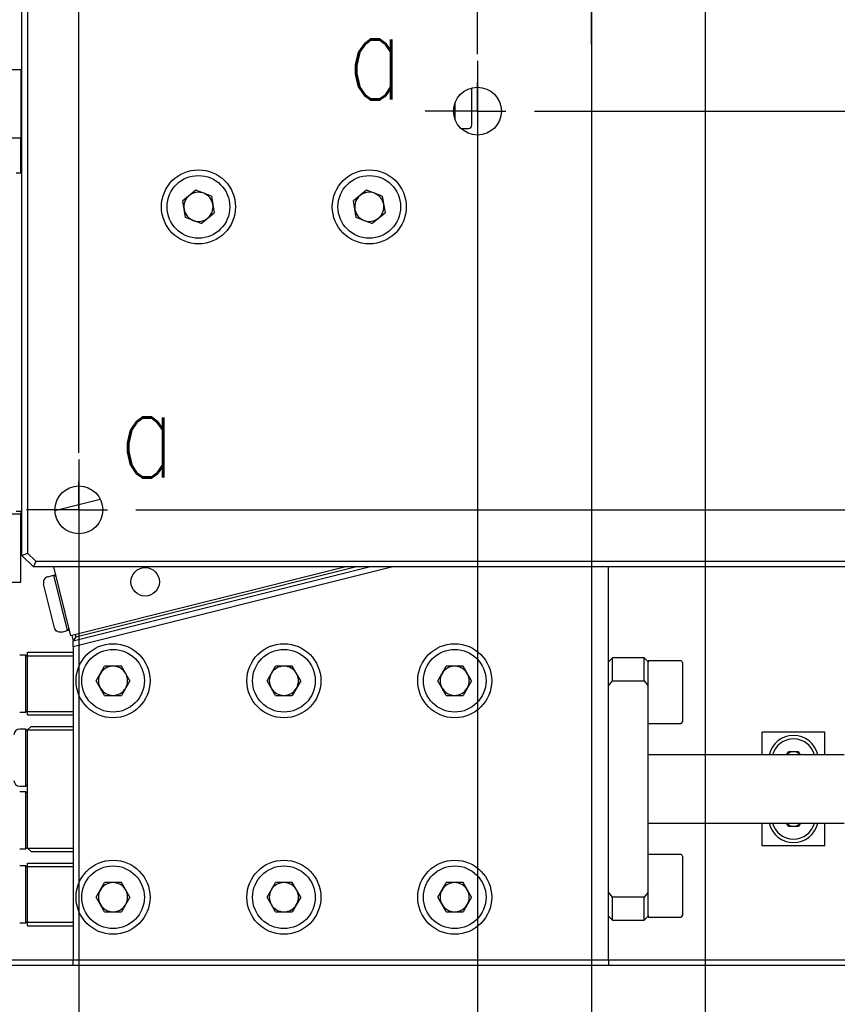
# Model space of a CAD drawing. Header units: millimetres. Extents: x 0 to 376, y -2 to 209.
# Tile 10 of 35: x 81 to 105, y 80 to 109. Entities that reach past the tile are written whole.
import ezdxf

# ---------------------------------------------------------------- set-up
doc = ezdxf.new("R2010")
doc.units = ezdxf.units.MM
doc.layers.add('SLD-0', color=7, linetype='Continuous')
doc.styles.add('SLDTEXTSTYLE1', font='TXT', dxfattribs={"width": 0.75, "bigfont": 'bigfont'})
doc.dimstyles.new('SLDDIMSTYLE0', dxfattribs={"dimtxt": 3.5, "dimasz": 4, "dimexe": 0, "dimexo": 0.0625, "dimgap": 0.875, "dimtad": 1, "dimlfac": 3, "dimrnd": 1e-09, "dimzin": 12, "dimdsep": 46, "dimtxsty": 'SLDTEXTSTYLE1', "dimsah": 1, "dimcen": 0.09, "dimadec": 0, "dimazin": 3, "dimtfac": 1, "dimtofl": 0, "dimtmove": 0, "dimatfit": 3, "dimfxl": 1, "dimfrac": 2, "dimtolj": 1, "dimtzin": 12, "dimarcsym": 0})

# ---------------------------------------------------------------- blocks, each defined once
blk = doc.blocks.new('*D65')
at = {"layer": 'Defpoints', "color": 0, "transparency": 16777216}
for p in [(82.49, 96.335), (139.156, 96.335), (139.156, 42.135)]:
    blk.add_point(p, dxfattribs=at)
at = {"layer": 'SLD-0', "color": 0, "lineweight": -2, "transparency": 16777216}
for p, q in [((82.49, 96.273), (82.49, 42.135)), ((139.156, 96.273), (139.156, 42.135)), ((86.49, 42.135), (135.156, 42.135))]:
    blk.add_line(p, q, dxfattribs=at)
at = {"layer": 'SLD-0', "color": 0, "transparency": 16777216}
for points in [[(86.49, 42.802), (86.49, 41.469), (82.49, 42.135)], [(135.156, 42.802), (135.156, 41.469), (139.156, 42.135)]]:
    blk.add_solid(points, dxfattribs=at)
at = {"layer": 'SLD-0', "color": 0, "transparency": 16777216, "insert": (109.792, 46.51), "char_height": 3.5, "attachment_point": 2, "style": 'SLDTEXTSTYLE1'}
blk.add_mtext('\\A1;□170', dxfattribs=at)
blk = doc.blocks.new('*D66')
at = {"layer": 'Defpoints', "color": 0, "transparency": 16777216}
for p in [(94.156, 108.002), (127.49, 108.002), (127.49, 48.135)]:
    blk.add_point(p, dxfattribs=at)
at = {"layer": 'SLD-0', "color": 0, "lineweight": -2, "transparency": 16777216}
for p, q in [((94.156, 107.94), (94.156, 48.135)), ((127.49, 107.94), (127.49, 48.135)), ((98.156, 48.135), (123.49, 48.135))]:
    blk.add_line(p, q, dxfattribs=at)
at = {"layer": 'SLD-0', "color": 0, "transparency": 16777216}
for points in [[(98.156, 48.802), (98.156, 47.469), (94.156, 48.135)], [(123.49, 48.802), (123.49, 47.469), (127.49, 48.135)]]:
    blk.add_solid(points, dxfattribs=at)
at = {"layer": 'SLD-0', "color": 0, "transparency": 16777216, "insert": (109.996, 52.51), "char_height": 3.5, "attachment_point": 2, "style": 'SLDTEXTSTYLE1'}
blk.add_mtext('\\A1;□100', dxfattribs=at)
blk = doc.blocks.new('*D67')
at = {"layer": 'Defpoints', "color": 0, "transparency": 16777216}
for p in [(97.49, 111.185), (124.156, 111.185), (124.156, 54.566)]:
    blk.add_point(p, dxfattribs=at)
at = {"layer": 'SLD-0', "color": 0, "lineweight": -2, "transparency": 16777216}
for p, q in [((97.49, 111.123), (97.49, 54.566)), ((124.156, 111.123), (124.156, 54.566)), ((101.49, 54.566), (120.156, 54.566))]:
    blk.add_line(p, q, dxfattribs=at)
at = {"layer": 'SLD-0', "color": 0, "transparency": 16777216}
for points in [[(101.49, 55.233), (101.49, 53.9), (97.49, 54.566)], [(120.156, 55.233), (120.156, 53.9), (124.156, 54.566)]]:
    blk.add_solid(points, dxfattribs=at)
at = {"layer": 'SLD-0', "color": 0, "transparency": 16777216, "insert": (110.946, 58.941), "char_height": 3.5, "attachment_point": 2, "style": 'SLDTEXTSTYLE1'}
blk.add_mtext('\\A1;□80', dxfattribs=at)
blk = doc.blocks.new('*D68')
at = {"layer": 'Defpoints', "color": 0, "transparency": 16777216}
for p in [(100.823, 114.519), (120.823, 114.519), (120.823, 60.47)]:
    blk.add_point(p, dxfattribs=at)
at = {"layer": 'SLD-0', "color": 0, "lineweight": -2, "transparency": 16777216}
for p, q in [((100.823, 114.456), (100.823, 60.47)), ((120.823, 114.456), (120.823, 60.47)), ((104.823, 60.47), (116.823, 60.47))]:
    blk.add_line(p, q, dxfattribs=at)
at = {"layer": 'SLD-0', "color": 0, "transparency": 16777216}
for points in [[(104.823, 61.137), (104.823, 59.803), (100.823, 60.47)], [(116.823, 61.137), (116.823, 59.803), (120.823, 60.47)]]:
    blk.add_solid(points, dxfattribs=at)
at = {"layer": 'SLD-0', "color": 0, "transparency": 16777216, "insert": (110.961, 64.845), "char_height": 3.5, "attachment_point": 2, "style": 'SLDTEXTSTYLE1'}
blk.add_mtext('\\A1;□60', dxfattribs=at)
blk = doc.blocks.new('SW_CENTERMARKSYMBOL_14')
at = {"layer": 'SLD-0', "color": 0}
for p, q in [((0, -55), (0, -1.667)), ((0, -56.667), (0, -55.833)), ((-0.833, -56.667), (-1.533, -56.667)), ((0, -56.667), (-0.833, -56.667)), ((0, -56.667), (0, -57.5)), ((0, -56.667), (0.833, -56.667)), ((1.667, -56.667), (55, -56.667)), ((0, -57.5), (0, -58.2))]:
    blk.add_line(p, q, dxfattribs=at)
blk = doc.blocks.new('SW_CENTERMARKSYMBOL_15')
at = {"layer": 'SLD-0', "color": 0}
for p, q in [((0, -31.667), (0, -1.667)), ((3.333, -30), (3.333, -30.833)), ((3.333, -30.833), (3.333, -31.383)), ((0, -33.333), (0, -32.5)), ((-0.833, -33.333), (-1.533, -33.333)), ((0, -33.333), (-0.833, -33.333)), ((0, -33.333), (0, -34.167)), ((0, -33.333), (0.833, -33.333)), ((1.667, -33.333), (31.667, -33.333)), ((0, -34.167), (0, -34.867))]:
    blk.add_line(p, q, dxfattribs=at)

msp = doc.modelspace()

# ---------------------------------------------------------------- linework, layer by layer
at = {"color": 7, "linetype": 'Continuous', "lineweight": 25}
for p, q in [((80.8231, 93.4688), (80.8231, 152.8021)), ((80.9898, 152.7331), (80.9898, 93.5378)), ((79.2231, 107.6855), (80.7898, 107.6855)), ((80.7898, 107.6855), (80.7898, 105.6855)), ((93.9898, 106.0598), (93.9898, 107.1487)), ((94.1564, 107.1688), (94.1564, 105.7688)), ((93.4898, 106.6822), (93.4898, 106.2554)), ((93.6758, 105.9598), (93.8898, 105.9598)), ((79.5564, 105.6855), (80.7898, 105.6855)), ((80.7898, 104.6598), (80.7898, 105.6855)), ((80.6564, 104.6598), (80.8231, 104.6598)), ((85.9127, 104.1554), (85.5298, 103.8453)), ((86.3726, 103.9788), (85.9127, 104.1554)), ((90.911, 104.1551), (90.5292, 103.8437)), ((91.3715, 103.9802), (90.911, 104.1551)), ((85.6069, 103.3587), (85.5298, 103.8453)), ((86.3726, 103.9788), (86.4497, 103.4922)), ((90.608, 103.3574), (90.5292, 103.8437)), ((91.3715, 103.9802), (91.4503, 103.4938)), ((86.0668, 103.1822), (86.4497, 103.4922)), ((91.0685, 103.1825), (91.4503, 103.4938)), ((86.0668, 103.1822), (85.6069, 103.3587)), ((91.0685, 103.1825), (90.608, 103.3574)), ((81.7899, 94.7868), (83.1145, 95.1179)), ((79.5564, 94.6855), (80.7898, 94.6855)), ((80.6564, 94.7598), (80.8231, 94.7598)), ((80.7898, 94.7598), (80.7898, 94.6855)), ((80.7898, 92.6855), (80.7898, 94.6855)), ((80.8231, 93.4688), (80.9898, 93.5378)), ((81.1564, 93.1355), (80.8231, 93.4688)), ((80.9898, 93.5378), (81.2255, 93.3021)), ((81.2255, 93.3021), (81.1564, 93.1355)), ((140.4898, 93.1355), (81.1564, 93.1355)), ((81.2255, 93.3021), (140.4207, 93.3021)), ((81.7425, 93.1355), (82.2461, 91.1213)), ((90.3026, 93.1355), (82.2461, 91.1213)), ((82.3231, 90.9688), (90.9898, 93.1355)), ((91.6769, 93.1355), (82.3231, 90.797)), ((82.3958, 91.0901), (90.5774, 93.1355)), ((97.9898, 81.6355), (97.9898, 93.1355)), ((81.5751, 92.8433), (81.7529, 92.8878)), ((81.7529, 92.8878), (81.7895, 92.897)), ((82.1571, 91.2709), (81.7529, 92.8878)), ((81.8135, 92.8514), (81.7529, 92.8878)), ((81.8044, 92.888), (81.7895, 92.897)), ((81.7987, 92.8604), (81.7895, 92.897)), ((79.5564, 92.6855), (80.7898, 92.6855)), ((81.7772, 91.3477), (81.4538, 92.6412)), ((82.1935, 91.3315), (82.1571, 91.2709)), ((81.9793, 91.2264), (82.1571, 91.2709)), ((82.1571, 91.2709), (82.1937, 91.28)), ((82.1937, 91.28), (82.1846, 91.3166)), ((82.2027, 91.2949), (82.1937, 91.28)), ((82.2827, 91.1305), (82.3231, 90.9688)), ((82.3958, 91.0901), (82.3231, 90.9688)), ((82.3797, 91.1547), (82.3958, 91.0901)), ((82.3231, 90.797), (82.3231, 90.9688)), ((82.3231, 90.797), (82.3231, 81.6355)), ((80.9398, 90.5521), (80.7564, 90.5521)), ((80.9898, 90.5021), (80.9398, 90.5521)), ((80.9398, 89.7188), (80.9398, 90.5521)), ((80.9898, 90.6355), (82.3231, 90.6355)), ((80.9898, 90.5355), (80.9898, 90.6355)), ((80.9898, 90.5355), (82.3231, 90.5355)), ((80.9898, 88.9021), (80.9898, 90.5355)), ((98.1064, 90.4688), (97.9898, 90.3521)), ((99.0398, 90.4688), (98.1064, 90.4688)), ((98.1064, 89.7977), (98.1064, 90.4688)), ((99.1564, 90.3521), (99.0398, 90.4688)), ((99.0398, 89.7977), (99.0398, 90.4688)), ((82.9971, 89.8021), (83.2434, 90.2288)), ((83.7361, 90.2288), (83.2434, 90.2288)), ((83.9824, 89.8021), (83.7361, 90.2288)), ((87.9971, 89.8021), (88.2434, 90.2288)), ((88.7361, 90.2288), (88.2434, 90.2288)), ((88.9824, 89.8021), (88.7361, 90.2288)), ((92.9971, 89.8021), (93.2434, 90.2288)), ((93.7361, 90.2288), (93.2434, 90.2288)), ((93.9824, 89.8021), (93.7361, 90.2288)), ((100.1064, 90.3855), (99.1564, 90.3855)), ((99.1564, 90.3855), (99.1564, 90.3415)), ((99.1564, 89.6553), (99.1564, 90.3415)), ((100.1564, 90.3355), (100.1564, 89.4688)), ((80.9398, 88.8855), (80.9398, 89.7188)), ((83.2434, 89.3755), (82.9971, 89.8021)), ((83.9824, 89.8021), (83.7361, 89.3755)), ((88.2434, 89.3755), (87.9971, 89.8021)), ((88.9824, 89.8021), (88.7361, 89.3755)), ((93.2434, 89.3755), (92.9971, 89.8021)), ((93.9824, 89.8021), (93.7361, 89.3755)), ((97.9898, 89.6553), (98.1064, 89.7977)), ((98.1064, 89.7977), (99.0398, 89.7977)), ((99.0398, 89.7977), (99.1564, 89.6553)), ((99.1564, 83.6157), (99.1564, 89.6553)), ((83.2434, 89.3755), (83.7361, 89.3755)), ((88.2434, 89.3755), (88.7361, 89.3755)), ((93.2434, 89.3755), (93.7361, 89.3755)), ((100.1564, 89.4688), (100.1564, 88.6021)), ((80.7564, 88.8855), (80.9398, 88.8855)), ((80.9398, 88.8855), (80.9898, 88.9355)), ((80.9898, 88.9021), (82.3231, 88.9021)), ((80.9898, 88.8021), (80.9898, 88.9021)), ((80.9898, 88.8021), (82.3231, 88.8021)), ((81.0898, 88.4688), (80.9898, 88.3688)), ((81.0898, 88.4688), (82.3231, 88.4688)), ((99.1564, 88.5521), (100.1064, 88.5521)), ((80.9398, 88.3855), (80.7564, 88.3855)), ((80.9898, 88.3355), (80.9398, 88.3855)), ((80.9398, 87.5521), (80.9398, 88.3855)), ((80.9898, 84.9021), (80.9898, 88.3688)), ((80.9898, 88.3688), (82.3231, 88.3688)), ((102.4898, 87.6355), (102.4898, 88.3021)), ((104.3231, 88.3021), (102.4898, 88.3021)), ((104.3231, 87.6355), (104.3231, 88.3021)), ((104.8898, 87.6355), (99.1564, 87.6355)), ((103.2053, 87.6355), (103.2578, 87.7263)), ((103.5551, 87.7263), (103.2578, 87.7263)), ((103.6075, 87.6355), (103.5551, 87.7263)), ((80.9398, 86.7188), (80.9398, 87.5521)), ((80.7564, 86.7188), (80.9398, 86.7188)), ((80.9398, 86.7188), (80.9898, 86.7688)), ((80.9398, 86.5521), (80.7564, 86.5521)), ((80.9898, 86.5021), (80.9398, 86.5521)), ((80.9398, 85.7188), (80.9398, 86.5521)), ((80.9398, 84.8855), (80.9398, 85.7188)), ((99.1564, 85.6355), (104.8898, 85.6355)), ((102.4898, 84.9688), (102.4898, 85.6355)), ((103.2578, 85.5446), (103.2053, 85.6355)), ((103.6075, 85.6355), (103.5551, 85.5446)), ((104.3231, 84.9688), (104.3231, 85.6355)), ((103.2578, 85.5446), (103.5551, 85.5446)), ((80.7564, 84.8855), (80.9398, 84.8855)), ((80.9398, 84.8855), (80.9898, 84.9355)), ((80.9898, 84.9021), (82.3231, 84.9021)), ((80.9898, 84.9021), (81.0898, 84.8021)), ((81.0898, 84.8021), (82.3231, 84.8021)), ((100.1064, 84.7188), (99.1564, 84.7188)), ((104.3231, 84.9688), (102.4898, 84.9688)), ((80.9898, 84.3688), (80.9898, 84.4688)), ((80.9898, 84.4688), (82.3231, 84.4688)), ((100.1564, 84.6688), (100.1564, 83.8021)), ((80.9398, 84.3855), (80.7564, 84.3855)), ((80.9898, 84.3355), (80.9398, 84.3855)), ((80.9398, 83.5521), (80.9398, 84.3855)), ((80.9898, 84.3688), (82.3231, 84.3688)), ((80.9898, 82.7355), (80.9898, 84.3688)), ((82.9971, 83.4688), (83.2434, 83.8955)), ((83.7361, 83.8955), (83.2434, 83.8955)), ((83.9824, 83.4688), (83.7361, 83.8955)), ((87.9971, 83.4688), (88.2434, 83.8955)), ((88.7361, 83.8955), (88.2434, 83.8955)), ((88.9824, 83.4688), (88.7361, 83.8955)), ((92.9971, 83.4688), (93.2434, 83.8955)), ((93.7361, 83.8955), (93.2434, 83.8955)), ((93.9824, 83.4688), (93.7361, 83.8955)), ((80.9398, 82.7188), (80.9398, 83.5521)), ((98.1064, 83.4732), (97.9898, 83.6157)), ((99.1564, 83.6157), (99.0398, 83.4732)), ((99.1564, 82.9294), (99.1564, 83.6157)), ((100.1564, 83.8021), (100.1564, 82.9355)), ((83.2434, 83.0421), (82.9971, 83.4688)), ((83.9824, 83.4688), (83.7361, 83.0421)), ((88.2434, 83.0421), (87.9971, 83.4688)), ((88.9824, 83.4688), (88.7361, 83.0421)), ((93.2434, 83.0421), (92.9971, 83.4688)), ((93.9824, 83.4688), (93.7361, 83.0421)), ((98.1064, 82.8021), (98.1064, 83.4732)), ((99.0398, 83.4732), (98.1064, 83.4732)), ((99.0398, 82.8021), (99.0398, 83.4732)), ((83.2434, 83.0421), (83.7361, 83.0421)), ((88.2434, 83.0421), (88.7361, 83.0421)), ((93.2434, 83.0421), (93.7361, 83.0421)), ((80.7564, 82.7188), (80.9398, 82.7188)), ((80.9398, 82.7188), (80.9898, 82.7688)), ((80.9898, 82.7355), (82.3231, 82.7355)), ((80.9898, 82.6355), (80.9898, 82.7355)), ((97.9898, 82.9188), (98.1064, 82.8021)), ((98.1064, 82.8021), (99.0398, 82.8021)), ((99.0398, 82.8021), (99.1564, 82.9188)), ((99.1564, 82.9294), (99.1564, 82.8855)), ((99.1564, 82.8855), (100.1064, 82.8855)), ((80.9898, 82.6355), (82.3231, 82.6355)), ((73.1231, 81.6355), (82.3231, 81.6355)), ((82.3231, 81.6355), (97.9898, 81.6355)), ((82.3231, 81.4688), (82.3231, 81.6355)), ((97.9898, 81.6355), (97.9898, 81.4688)), ((97.9898, 81.6355), (106.4898, 81.6355)), ((82.3231, 81.4688), (73.1231, 81.4688)), ((97.9898, 81.4688), (82.3231, 81.4688)), ((118.6564, 81.4688), (97.9898, 81.4688))]:
    msp.add_line(p, q, dxfattribs=at)
for centre, radius in [((94.1564, 106.4688), 0.7), ((85.9898, 103.6688), 1.0833), ((85.9898, 103.6688), 0.9167), ((90.9898, 103.6688), 1.0833), ((90.9898, 103.6688), 0.9167), ((82.4898, 94.8021), 0.7), ((84.4289, 92.6978), 0.4167), ((83.4898, 89.8021), 1.0833), ((88.4898, 89.8021), 1.0833), ((93.4898, 89.8021), 1.0833), ((83.4898, 89.8021), 0.9167), ((88.4898, 89.8021), 0.9167), ((93.4898, 89.8021), 0.9167), ((83.4898, 83.4688), 1.0833), ((88.4898, 83.4688), 1.0833), ((93.4898, 83.4688), 1.0833), ((83.4898, 83.4688), 0.9167), ((88.4898, 83.4688), 0.9167), ((93.4898, 83.4688), 0.9167)]:
    msp.add_circle(centre, radius, dxfattribs=at)
for centre, radius, start, end in [((93.8898, 106.0598), 0.1, 270, 0), ((85.9898, 103.6688), 0.4267, 69.00098, 129.00098), ((85.9898, 103.6688), 0.4267, 9.00098, 69.00098), ((90.9898, 103.6688), 0.4267, 69.20062, 129.20062), ((90.9898, 103.6688), 0.4267, 9.20062, 69.20062), ((85.9898, 103.6688), 0.4267, 129.00098, 189.00098), ((85.9898, 103.6688), 0.4267, 309.00098, 9.00098), ((90.9898, 103.6688), 0.4267, 129.20062, 189.20062), ((90.9898, 103.6688), 0.4267, 309.20062, 9.20062), ((85.9898, 103.6688), 0.4267, 189.00098, 249.00098), ((90.9898, 103.6688), 0.4267, 189.20062, 249.20062), ((85.9898, 103.6688), 0.4267, 249.00098, 309.00098), ((90.9898, 103.6688), 0.4267, 249.20062, 309.20062), ((83.4898, 89.8021), 0.4267, 90, 150), ((83.4898, 89.8021), 0.4267, 30, 90), ((88.4898, 89.8021), 0.4267, 90, 150), ((88.4898, 89.8021), 0.4267, 30, 90), ((93.4898, 89.8021), 0.4267, 90, 150), ((93.4898, 89.8021), 0.4267, 30, 90), ((100.1064, 90.3355), 0.05, 0, 90), ((83.4898, 89.8021), 0.4267, 150, 210), ((83.4898, 89.8021), 0.4267, 330, 30), ((88.4898, 89.8021), 0.4267, 150, 210), ((88.4898, 89.8021), 0.4267, 330, 30), ((93.4898, 89.8021), 0.4267, 150, 210), ((93.4898, 89.8021), 0.4267, 330, 30), ((83.4898, 89.8021), 0.4267, 210, 270), ((83.4898, 89.8021), 0.4267, 270, 330), ((88.4898, 89.8021), 0.4267, 210, 270), ((88.4898, 89.8021), 0.4267, 270, 330), ((93.4898, 89.8021), 0.4267, 210, 270), ((93.4898, 89.8021), 0.4267, 270, 330), ((100.1064, 88.6021), 0.05, 270, 0), ((80.7564, 88.2188), 0.1667, 90, 180), ((103.4064, 87.4688), 0.7333, 13.13656, 166.86344), ((103.4064, 87.4688), 0.6333, 15.25752, 164.74248), ((103.4064, 87.4688), 0.2575, 90, 139.66548), ((103.4064, 87.4688), 0.2575, 40.33452, 90), ((80.7564, 86.8855), 0.1667, 180, 270), ((103.4064, 85.8021), 0.7333, 193.13656, 270), ((103.4064, 85.8021), 0.6333, 195.25752, 270), ((103.4064, 85.8021), 0.2575, 220.33452, 270), ((103.4064, 85.8021), 0.6333, 270, 344.74248), ((103.4064, 85.8021), 0.2575, 270, 319.66548), ((103.4064, 85.8021), 0.7333, 270, 346.86344), ((100.1064, 84.6688), 0.05, 0, 90), ((83.4898, 83.4688), 0.4267, 90, 150), ((83.4898, 83.4688), 0.4267, 30, 90), ((88.4898, 83.4688), 0.4267, 90, 150), ((88.4898, 83.4688), 0.4267, 30, 90), ((93.4898, 83.4688), 0.4267, 90, 150), ((93.4898, 83.4688), 0.4267, 30, 90), ((83.4898, 83.4688), 0.4267, 150, 210), ((83.4898, 83.4688), 0.4267, 330, 30), ((88.4898, 83.4688), 0.4267, 150, 210), ((88.4898, 83.4688), 0.4267, 330, 30), ((93.4898, 83.4688), 0.4267, 150, 210), ((93.4898, 83.4688), 0.4267, 330, 30), ((83.4898, 83.4688), 0.4267, 210, 270), ((83.4898, 83.4688), 0.4267, 270, 330), ((88.4898, 83.4688), 0.4267, 210, 270), ((88.4898, 83.4688), 0.4267, 270, 330), ((93.4898, 83.4688), 0.4267, 210, 270), ((93.4898, 83.4688), 0.4267, 270, 330), ((100.1064, 82.9355), 0.05, 270, 0)]:
    msp.add_arc(centre, radius, start, end, dxfattribs=at)
for points in [[(81.5751, 92.8433), (81.5545, 92.8356), (81.5133, 92.8202), (81.4692, 92.7694), (81.4452, 92.7066), (81.4509, 92.663), (81.4538, 92.6412)], [(81.9793, 91.2264), (81.9575, 91.2236), (81.9139, 91.2178), (81.8511, 91.2419), (81.8003, 91.286), (81.7849, 91.3271), (81.7772, 91.3477)]]:
    msp.add_open_spline(points, degree=3, dxfattribs=at)

# ---------------------------------------------------------------- block references
at = {"layer": 'SLD-0'}
for name, p in [('SW_CENTERMARKSYMBOL_14', (82.4898, 151.4688)), ('SW_CENTERMARKSYMBOL_15', (94.1564, 139.8021))]:
    msp.add_blockref(name, p, dxfattribs=at)

# ---------------------------------------------------------------- texts
at = {"layer": 'SLD-0', "char_height": 2.6458, "attachment_point": 1, "style": 'SLDTEXTSTYLE1'}
for insert in [(90.3543, 109.4506), (83.6774, 98.3906)]:
    msp.add_mtext('a', dxfattribs=dict(at, insert=insert))

# ---------------------------------------------------------------- dimensions: what is measured, and where the dimension line sits
at = {"layer": 'SLD-0'}
for base, p1, p2, picture, middle in [((120.8231, 60.4699), (100.8231, 114.5188), (120.8231, 114.5188), '*D68', (110.9614, 60.4699)), ((124.1564, 54.5664), (97.4898, 111.1855), (124.1564, 111.1855), '*D67', (110.946, 54.5664)), ((127.4898, 48.1354), (94.1564, 108.0021), (127.4898, 108.0021), '*D66', (109.9958, 48.1354)), ((139.1564, 42.1354), (82.4898, 96.3355), (139.1564, 96.3355), '*D65', (109.7918, 42.1354))]:
    dim = msp.add_linear_dim(base=base, p1=p1, p2=p2, text='□<>', dimstyle='SLDDIMSTYLE0', dxfattribs=at)
    dim.commit()
    dim.dimension.update_dxf_attribs({"geometry": picture, "text_midpoint": middle, "dimtype": 160})

doc.saveas('drawing.dxf')
